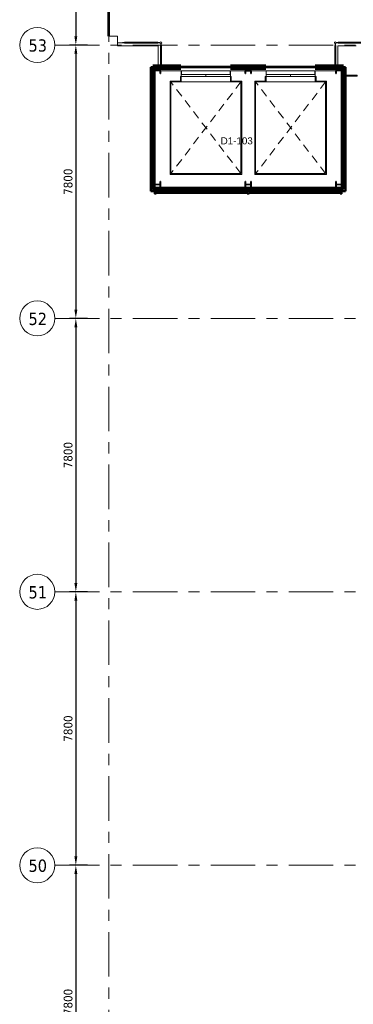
# Model space of a CAD drawing. Extents: x -2538 to 83400, y -8040 to 61900.
# Tile 19 of 105: x -2538 to 6970, y 19433 to 47522. Entities that reach past the tile are written whole.
import ezdxf

# ---------------------------------------------------------------- set-up
doc = ezdxf.new("R2010")
doc.units = 0
doc.header["$LTSCALE"] = 100
for name, pattern in [('Overhead', [3.96875, 2.38125, -1.5875]), ('SCHEIDING_BRANDWEREND20', [7.2, 0.8, -1.6, 0.8, -0.8, 0.8, -1.6, 0.8]), ('SCHEIDING_BRANDWEREND60', [3.2, 0.8, -1.6, 0.8]), ('stramien', [22.225, 12.7, -3.175, 3.175, -3.175])]:
    doc.linetypes.add(name, pattern=pattern)
for name, color, linetype, lineweight in [('00---0--FM-RUIMTENR', 7, 'Continuous', 18), ('BA20----_WANDEN', 14, 'Continuous', 50), ('BL$7A---_STRAMIEN', 7, 'Continuous', 18), ('BL$8F---_HID-WAND', 7, 'Continuous', 18), ('BL20----_WANDEN', 7, 'Continuous', 25), ('BL23----_VLOEREN', 11, 'Continuous', 18), ('BL28----_CONSTRUCTIES', 4, 'Continuous', 18), ('BL30----_KOZIJNEN', 14, 'Continuous', 25), ('BL34----_BALUSTRADES', 1, 'Continuous', 18), ('BL40----_BRANDWERENDESCHEIDING_20MIN', 150, 'SCHEIDING_BRANDWEREND20', 80), ('BL40----_BRANDWERENDESCHEIDING_60MIN', 84, 'SCHEIDING_BRANDWEREND60', 158), ('BL661---_LIFTEN', 7, 'Continuous', 18), ('BL70----_IN-VAST', 6, 'Continuous', 18), ('BM$1A---_MAATVOERING', 1, 'Continuous', 18)]:
    doc.layers.add(name, color=color, linetype=linetype, lineweight=lineweight)
doc.styles.add('Arial', font='arial.ttf', dxfattribs={"height": 200})
doc.styles.add('Tahoma', font='tahoma.ttf', dxfattribs={"height": 350})
doc.styles.add('Tahoma_1', font='tahoma.ttf', dxfattribs={"height": 250})
doc.dimstyles.new('00_maatvoering_2_5', dxfattribs={"dimscale": 304.8, "dimtxt": 261.005209, "dimasz": 0.82021, "dimexe": 0.590551, "dimexo": 0.0625, "dimgap": 0.295276, "dimtad": 1, "dimdec": 0, "dimzin": 0, "dimdsep": 46, "dimtxsty": 'Tahoma_1', "dimsah": 1, "dimcen": 0.09, "dimdle": 0.590551, "dimazin": 0, "dimtfac": 1, "dimtdec": 4, "dimtix": 1, "dimtmove": 0, "dimatfit": 3, "dimfxl": 1.148294, "dimfxlon": 1, "dimtvp": 1, "dimtolj": 1, "dimtzin": 0, "dimarcsym": 2})
pattern_1 = [(45, (1253.4, 5927.3), (-500, 500), []), (45, (1423.4, 5927.3), (-500, 500), []), (45, (1433.4, 5927.3), (-500, 500), []), (45, (1443.4, 5927.3), (-500, 500), []), (45, (1453.4, 5927.3), (-500, 500), []), (45, (1463.4, 5927.3), (-500, 500), []), (45, (1473.4, 5927.3), (-500, 500), []), (45, (1483.4, 5927.3), (-500, 500), [])]

# ---------------------------------------------------------------- blocks, each defined once
blk = doc.blocks.new('System Panel - 31_CP_Glazed-1347431-1')
at = {"layer": 'BL30----_KOZIJNEN'}
for p, q in [((1310, 35.5), (-1310, 35.5)), ((-1310, 35.5), (-1310, 9.5)), ((-1310, 9.5), (1310, 9.5)), ((1310, 9.5), (1310, 35.5))]:
    blk.add_line(p, q, dxfattribs=at)
blk = doc.blocks.new('System Panel - 31_CP_Glazed-1424760-1')
at = {"layer": 'BL30----_KOZIJNEN'}
for p, q in [((1310, 35.5), (-1310, 35.5)), ((-1310, 35.5), (-1310, 9.5)), ((-1310, 9.5), (1310, 9.5)), ((1310, 9.5), (1310, 35.5))]:
    blk.add_line(p, q, dxfattribs=at)
blk = doc.blocks.new('Rectangular Mullion - 30_CW_vliesgevelprofiel-1347438-1')
at = {"layer": 'BL30----_KOZIJNEN', "lineweight": 35}
for p, q in [((-12, 75), (-38, 75)), ((-38, 75), (-38, -8.5)), ((-12, -8.5), (-12, 75)), ((-31, -36.5), (-50, -36.5)), ((-50, -36.5), (-50, -70.5)), ((-50, -70.5), (0, -70.5)), ((-38, -8.5), (-31, -8.5)), ((-31, -8.5), (-31, -36.5)), ((-19, -8.5), (-12, -8.5)), ((-19, -36.5), (-19, -8.5)), ((0, -36.5), (-19, -36.5)), ((0, -70.5), (0, -36.5))]:
    blk.add_line(p, q, dxfattribs=at)
blk = doc.blocks.new('Rectangular Mullion - 30_CW_vliesgevelprofiel-1347436-1')
at = {"layer": 'BL30----_KOZIJNEN', "lineweight": 35}
for p, q in [((-38, -8.5), (-38, 75)), ((-38, 75), (-12, 75)), ((-12, 75), (-12, -8.5)), ((-50, -70.5), (-50, -36.5)), ((-50, -36.5), (-31, -36.5)), ((0, -70.5), (-50, -70.5)), ((-31, -8.5), (-38, -8.5)), ((-31, -36.5), (-31, -8.5)), ((-12, -8.5), (-19, -8.5)), ((-19, -8.5), (-19, -36.5)), ((-19, -36.5), (0, -36.5)), ((0, -36.5), (0, -70.5))]:
    blk.add_line(p, q, dxfattribs=at)
blk = doc.blocks.new('Rectangular Mullion - 30_CW_vliesgevelprofiel-1347441-1')
at = {"layer": 'BL30----_KOZIJNEN', "lineweight": 35}
for p, q in [((-13, -8.5), (-13, 75)), ((-13, 75), (13, 75)), ((13, 75), (13, -8.5)), ((-25, -70.5), (-25, -36.5)), ((-25, -36.5), (-6, -36.5)), ((25, -70.5), (-25, -70.5)), ((-6, -8.5), (-13, -8.5)), ((-6, -36.5), (-6, -8.5)), ((13, -8.5), (6, -8.5)), ((6, -8.5), (6, -36.5)), ((6, -36.5), (25, -36.5)), ((25, -36.5), (25, -70.5))]:
    blk.add_line(p, q, dxfattribs=at)
blk = doc.blocks.new('Rectangular Mullion - 30_CW_vliesgevelprofiel-1347439-1')
at = {"layer": 'BL30----_KOZIJNEN', "lineweight": 18}
for p, q in [((66044, -6571), (66044, -3975)), ((66078, -6571), (66078, -3975)), ((66106, -3975), (66189, -3975)), ((66106, -6571), (66106, -3975)), ((66189, -6571), (66189, -3975)), ((66189, -6571), (66106, -6571))]:
    blk.add_line(p, q, dxfattribs=at)
blk = doc.blocks.new('Rectangular Mullion - 30_CW_vliesgevelprofiel-1424751-1')
at = {"layer": 'BL30----_KOZIJNEN', "lineweight": 18}
for p, q in [((3948, 42704), (2650, 42704)), ((3948, 42704), (3948, 42621)), ((3948, 42621), (2650, 42621)), ((3948, 42593), (2650, 42593)), ((3948, 42559), (2650, 42559))]:
    blk.add_line(p, q, dxfattribs=at)
blk = doc.blocks.new('28_CL_staal - kolom - HEA - HE180A-1366504-1')
at = {"layer": 'BL28----_CONSTRUCTIES'}
h = blk.add_hatch(dxfattribs=at)
h.set_pattern_fill('FP_618', color=256, style=0, pattern_type=2)
h.set_pattern_definition([(315, (-36891.94, 133.6), (500, 500), []), (315, (-36891.94, -36.4), (500, 500), []), (315, (-36891.94, -46.4), (500, 500), []), (315, (-36891.94, -56.4), (500, 500), []), (315, (-36891.94, -66.4), (500, 500), []), (315, (-36891.94, -76.4), (500, 500), []), (315, (-36891.94, -86.4), (500, 500), []), (315, (-36891.94, -96.4), (500, 500), [])])
h.paths.add_polyline_path([(-90, -86), (90, -86), (90, -76), (18, -76), (7, -72), (3, -61), (3, 61), (7, 72), (18, 76), (90, 76), (90, 85), (-90, 85), (-90, 76), (-18, 76), (-7, 72), (-3, 61), (-3, -61), (-7, -72), (-18, -76), (-90, -76)], flags=0)
at = {"layer": 'BL28----_CONSTRUCTIES', "lineweight": 35}
for p, q in [((90, 85), (-90, 85)), ((-90, 85), (-90, 76)), ((-90, 76), (-18, 76)), ((-3, 61), (-3, -61)), ((3, -61), (3, 61)), ((18, 76), (90, 76)), ((90, 76), (90, 85)), ((-18, -76), (-90, -76)), ((-90, -76), (-90, -86)), ((-90, -86), (90, -86)), ((90, -76), (18, -76)), ((90, -86), (90, -76))]:
    blk.add_line(p, q, dxfattribs=at)
for centre, start, end in [((-18, 61), 0, 90), ((18, 61), 90, 180), ((-18, -61), 270, 0), ((18, -61), 180, 270)]:
    blk.add_arc(centre, 15, start, end, dxfattribs=at)
blk = doc.blocks.new('28_CL_staal - kolom - HEA - HE180A-V193-1')
at = {"layer": 'BL28----_CONSTRUCTIES'}
h = blk.add_hatch(dxfattribs=at)
h.set_pattern_fill('FP_619', color=256, style=0, pattern_type=2)
h.set_pattern_definition([(315, (-36891.94, 2719.1), (500, 500), []), (315, (-36891.94, 2549.1), (500, 500), []), (315, (-36891.94, 2539.1), (500, 500), []), (315, (-36891.94, 2529.1), (500, 500), []), (315, (-36891.94, 2519.1), (500, 500), []), (315, (-36891.94, 2509.1), (500, 500), []), (315, (-36891.94, 2499.1), (500, 500), []), (315, (-36891.94, 2489.1), (500, 500), [])])
h.paths.add_polyline_path([(-90, 76), (-18, 76), (-7, 72), (-3, 61), (-3, -61), (-7, -72), (-18, -76), (-90, -76), (-90, -86), (90, -86), (90, -76), (18, -76), (7, -72), (3, -61), (3, 61), (7, 72), (18, 76), (90, 76), (90, 85), (-90, 85)], flags=0)
at = {"layer": 'BL28----_CONSTRUCTIES', "lineweight": 35}
for p, q in [((90, 85), (-90, 85)), ((-90, 85), (-90, 76)), ((-90, 76), (-18, 76)), ((-3, 61), (-3, -61)), ((3, -61), (3, 61)), ((18, 76), (90, 76)), ((90, 76), (90, 85)), ((-18, -76), (-90, -76)), ((-90, -76), (-90, -86)), ((-90, -86), (90, -86)), ((90, -76), (18, -76)), ((90, -86), (90, -76))]:
    blk.add_line(p, q, dxfattribs=at)
for centre, start, end in [((-18, 61), 0, 90), ((18, 61), 90, 180), ((-18, -61), 270, 0), ((18, -61), 180, 270)]:
    blk.add_arc(centre, 15, start, end, dxfattribs=at)
blk = doc.blocks.new('28_CL_staal - kolom - HEA - HE180A-V194-1')
at = {"layer": 'BL28----_CONSTRUCTIES', "lineweight": 35}
for p, q in [((90, 85.5), (-90, 85.5)), ((-90, 85.5), (-90, 76)), ((-90, 76), (-18, 76)), ((-3, 61), (-3, -61)), ((3, -61), (3, 61)), ((18, 76), (90, 76)), ((90, 76), (90, 85.5)), ((-18, -76), (-90, -76)), ((-90, -76), (-90, -85.5)), ((-90, -85.5), (90, -85.5)), ((90, -76), (18, -76)), ((90, -85.5), (90, -76))]:
    blk.add_line(p, q, dxfattribs=at)
for centre, start, end in [((-18, 61), 0, 90), ((18, 61), 90, 180), ((-18, -61), 270, 0), ((18, -61), 180, 270)]:
    blk.add_arc(centre, 15, start, end, dxfattribs=at)
blk = doc.blocks.new('28_CL_staal - kolom - HEA - HE180A-V195-1')
at = {"layer": 'BL28----_CONSTRUCTIES'}
h = blk.add_hatch(dxfattribs=at)
h.set_pattern_fill('FP_620', color=256, style=0, pattern_type=2)
h.set_pattern_definition([(315, (-40152.7, 5304.6), (500, 500), []), (315, (-40152.7, 5134.6), (500, 500), []), (315, (-40152.7, 5124.6), (500, 500), []), (315, (-40152.7, 5114.6), (500, 500), []), (315, (-40152.7, 5104.6), (500, 500), []), (315, (-40152.7, 5094.6), (500, 500), []), (315, (-40152.7, 5084.6), (500, 500), []), (315, (-40152.7, 5074.6), (500, 500), [])])
h.paths.add_polyline_path([(-90, 85), (-90, 76), (-18, 76), (-7, 72), (-3, 61), (-3, -61), (-7, -72), (-20, -76), (-90, -76), (-90, -86), (90, -86), (90, -76), (18, -76), (7, -72), (3, -61), (3, 61), (7, 72), (18, 76), (90, 76), (90, 85), (-20, 85)], flags=0)
at = {"layer": 'BL28----_CONSTRUCTIES', "lineweight": 35}
for p, q in [((-20, 85), (-90, 85)), ((-90, 85), (-90, 76)), ((-90, 76), (-18, 76)), ((-3, 61), (-3, -61)), ((3, -61), (3, 61)), ((18, 76), (90, 76)), ((90, 76), (90, 85)), ((-18, -76), (-90, -76)), ((-90, -76), (-90, -86)), ((-90, -86), (90, -86)), ((90, -76), (18, -76)), ((90, -86), (90, -76))]:
    blk.add_line(p, q, dxfattribs=at)
for centre, start, end in [((-18, 61), 0, 90), ((18, 61), 90, 180), ((-18, -61), 270, 0), ((18, -61), 180, 270)]:
    blk.add_arc(centre, 15, start, end, dxfattribs=at)
blk = doc.blocks.new('28_CL_staal - kolom - HEA - HE180A-V196-1')
at = {"layer": 'BL28----_CONSTRUCTIES', "lineweight": 35}
for p, q in [((-20, 85.5), (-90, 85.5)), ((-90, 85.5), (-90, 76)), ((-90, 76), (-18, 76)), ((-3, 61), (-3, -61)), ((3, -61), (3, 61)), ((18, 76), (90, 76)), ((90, 76), (90, 85)), ((-18, -76), (-90, -76)), ((-90, -76), (-90, -85.5)), ((-90, -85.5), (-20, -85.5)), ((90, -76), (18, -76)), ((90, -85.5), (90, -76))]:
    blk.add_line(p, q, dxfattribs=at)
for centre, start, end in [((-18, 61), 0, 90), ((18, 61), 90, 180), ((-18, -61), 270, 0), ((18, -61), 180, 270)]:
    blk.add_arc(centre, 15, start, end, dxfattribs=at)
blk = doc.blocks.new('28_CL_staal - kolom - HEA - HE180A-V197-1')
at = {"layer": 'BL28----_CONSTRUCTIES'}
h = blk.add_hatch(dxfattribs=at)
h.set_pattern_fill('FP_621', color=256, style=0, pattern_type=2)
h.set_pattern_definition([(315, (-40152.7, 133.6), (500, 500), []), (315, (-40152.7, -36.4), (500, 500), []), (315, (-40152.7, -46.4), (500, 500), []), (315, (-40152.7, -56.4), (500, 500), []), (315, (-40152.7, -66.4), (500, 500), []), (315, (-40152.7, -76.4), (500, 500), []), (315, (-40152.7, -86.4), (500, 500), []), (315, (-40152.7, -96.4), (500, 500), [])])
h.paths.add_polyline_path([(-90, -86), (90, -86), (90, -76), (18, -76), (7, -72), (3, -61), (3, 61), (7, 72), (18, 76), (90, 76), (90, 85), (-90, 85), (-90, 76), (-18, 76), (-7, 72), (-3, 61), (-3, -61), (-7, -72), (-20, -76), (-90, -76)], flags=0)
at = {"layer": 'BL28----_CONSTRUCTIES', "lineweight": 35}
for p, q in [((90, 85), (-90, 85)), ((-90, 85), (-90, 76)), ((-90, 76), (-18, 76)), ((-3, 61), (-3, -61)), ((3, -61), (3, 61)), ((18, 76), (90, 76)), ((90, 76), (90, 85)), ((-18, -76), (-90, -76)), ((-90, -76), (-90, -86)), ((-90, -86), (-20, -86)), ((90, -76), (18, -76)), ((90, -86), (90, -76))]:
    blk.add_line(p, q, dxfattribs=at)
for centre, start, end in [((-18, 61), 0, 90), ((18, 61), 90, 180), ((-18, -61), 270, 0), ((18, -61), 180, 270)]:
    blk.add_arc(centre, 15, start, end, dxfattribs=at)
blk = doc.blocks.new('66_GM_Lift Assembly - lift 2042x2663-2935366-1')
at = {"layer": 'BL661---_LIFTEN'}
for p, q in [((-1271, 350), (-1271, 3013)), ((-1271, 3013), (771, 3013)), ((-1246, 375), (-1246, 2988)), ((-1246, 2988), (746, 2988)), ((746, 2988), (746, 375)), ((771, 3013), (771, 350)), ((-950, 350), (-1271, 350)), ((746, 375), (-1246, 375)), ((-975, 350), (-975, 218)), ((-950, 375), (-950, 218)), ((450, 375), (450, 218)), ((771, 350), (450, 350)), ((475, 350), (475, 218)), ((-950, 218), (-975, 218)), ((-950, 215), (-950, 165)), ((-950, 215), (-251, 215)), ((-251, 165), (-950, 165)), ((-944, 163), (-950, 163)), ((-950, 163), (-950, 60)), ((-944, 60), (-944, 163)), ((-251, 215), (-251, 165)), ((-249, 215), (-249, 165)), ((-249, 215), (450, 215)), ((450, 165), (-249, 165)), ((450, 163), (444, 163)), ((444, 163), (444, 60)), ((450, 218), (475, 218)), ((450, 215), (450, 165)), ((450, 60), (450, 163))]:
    blk.add_line(p, q, dxfattribs=at)
at = {"layer": 'BL661---_LIFTEN', "linetype": 'Overhead'}
for p, q in [((-1246, 2988), (746, 375)), ((-1246, 375), (746, 2988))]:
    blk.add_line(p, q, dxfattribs=at)
blk = doc.blocks.new('32_WN_AMC_s_raam - 2415x700 2360__wbdbo20-2935369-1')
at = {"layer": 'BL30----_KOZIJNEN', "lineweight": 18}
for p, q in [((-1207.5, 60), (1207.5, 60)), ((-1207.5, -60), (-1207.5, 60)), ((1207.5, 60), (1207.5, -60)), ((1207.5, -60), (-1207.5, -60))]:
    blk.add_line(p, q, dxfattribs=at)
blk = doc.blocks.new('Railing - 650-1411936-1')
at = {"layer": 'BL34----_BALUSTRADES'}
for p, q in [((5, 325), (-5, 325)), ((-5, 325), (-5, 265)), ((5, 265), (5, 325)), ((-15, 265), (15, 265)), ((-15, -265), (-15, 265)), ((15, -265), (15, 265)), ((15, -265), (-15, -265)), ((-5, -265), (-5, -325)), ((5, -325), (5, -265)), ((-5, -325), (5, -325))]:
    blk.add_line(p, q, dxfattribs=at)
blk = doc.blocks.new('Railing - Railing-1411208-1')
blk.add_blockref('Railing - 650-1411936-1', (5202, 40589))
blk = doc.blocks.new('Railing - 34_baluster_midden_gaashek-1054628-1')
at = {"layer": 'BL34----_BALUSTRADES'}
for start, end in [(360, 180), (180, 360)]:
    blk.add_arc((0, 0), 25, start, end, dxfattribs=at)
blk = doc.blocks.new('Railing - 1070-1411937-1')
at = {"layer": 'BL34----_BALUSTRADES'}
for p, q in [((-15, 475), (15, 475)), ((-15, -475), (-15, 475)), ((5, 535), (-5, 535)), ((-5, 535), (-5, 475)), ((5, 475), (5, 535)), ((15, -475), (15, 475)), ((15, -475), (-15, -475)), ((-5, -475), (-5, -535)), ((5, -535), (5, -475))]:
    blk.add_line(p, q, dxfattribs=at)
blk = doc.blocks.new('Railing - Railing-1411214-1')
at = {"extrusion": (0, 0, -1), "zscale": -1, "rotation": 270.0000000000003}
for name, p in [('Railing - 34_baluster_midden_gaashek-1054628-1', (-5202, 40939)), ('Railing - 1070-1411937-1', (-5762, 40939))]:
    blk.add_blockref(name, p, dxfattribs=at)
blk = doc.blocks.new('Railing - Railing-1411246-1')
at = {"extrusion": (0, 0, -1), "zscale": -1}
blk.add_blockref('Railing - 650-1411936-1', (-232, 40589), dxfattribs=at)
blk = doc.blocks.new('Railing - 1070-V200-1')
at = {"layer": 'BL34----_BALUSTRADES'}
for p, q in [((-15, 475), (15, 475)), ((-15, -475), (-15, 475)), ((5, 535), (-5, 535)), ((-5, 535), (-5, 475)), ((5, 475), (5, 535)), ((15, -475), (15, 475)), ((15, -475), (-15, -475)), ((-5, -475), (-5, -535)), ((-5, -535), (5, -535)), ((5, -535), (5, -475))]:
    blk.add_line(p, q, dxfattribs=at)
blk = doc.blocks.new('Railing - Railing-1411251-1')
at = {"rotation": 270.0000000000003}
for name, p in [('Railing - 1070-V200-1', (-328, 40939)), ('Railing - 34_baluster_midden_gaashek-1054628-1', (232, 40939))]:
    blk.add_blockref(name, p, dxfattribs=at)
blk = doc.blocks.new('Railing - Railing-1412670-1')
at = {"layer": 'BL34----_BALUSTRADES'}
for p, q in [((5522, 39983), (5522, 40013)), ((5522, 40013), (5827, 40013)), ((5522, 39983), (5827, 39983)), ((5827, 40013), (5827, 39983))]:
    blk.add_line(p, q, dxfattribs=at)
blk = doc.blocks.new('Rectangular Mullion - 30_CW_vliesgevelprofiel-1424754-1')
at = {"layer": 'BL30----_KOZIJNEN', "lineweight": 18}
for p, q in [((1352, 42621), (1352, 42704)), ((2650, 42704), (1352, 42704)), ((2650, 42621), (1352, 42621)), ((2650, 42593), (1352, 42593)), ((2650, 42559), (1352, 42559))]:
    blk.add_line(p, q, dxfattribs=at)
blk = doc.blocks.new('Grid - 5mm-26474-1')
at = {"layer": 'BL$7A---_STRAMIEN'}
blk.add_circle((0, 0), 5, dxfattribs=at)
blk = doc.blocks.new('*D573')
at = {"layer": 'BM$1A---_MAATVOERING', "color": 0, "lineweight": -2, "transparency": 16777216}
for p, q in [((-607, 54600), (-1118, 54600)), ((-938, 54350), (-938, 47050)), ((-607, 46800), (-1118, 46800))]:
    blk.add_line(p, q, dxfattribs=at)
at = {"layer": 'BM$1A---_MAATVOERING', "color": 0, "transparency": 16777216}
for points in [[(-979, 54350), (-896, 54350), (-938, 54600)], [(-979, 47050), (-896, 47050), (-938, 46800)]]:
    blk.add_solid(points, dxfattribs=at)
at = {"layer": 'Defpoints', "color": 0, "transparency": 16777216}
for p in [(-588, 54600), (-938, 46800), (-588, 46800)]:
    blk.add_point(p, dxfattribs=at)
at = {"layer": 'BM$1A---_MAATVOERING', "color": 0, "transparency": 16777216, "insert": (-1158, 50700), "char_height": 250, "width": 894.88, "attachment_point": 5, "rotation": 90, "style": 'Tahoma_1'}
blk.add_mtext('\\A1;7800', dxfattribs=at)
blk = doc.blocks.new('*D574')
at = {"layer": 'BM$1A---_MAATVOERING', "color": 0, "lineweight": -2, "transparency": 16777216}
for p, q in [((-607, 46800), (-1118, 46800)), ((-938, 46550), (-938, 39250)), ((-607, 39000), (-1118, 39000))]:
    blk.add_line(p, q, dxfattribs=at)
at = {"layer": 'BM$1A---_MAATVOERING', "color": 0, "transparency": 16777216}
for points in [[(-979, 46550), (-896, 46550), (-938, 46800)], [(-979, 39250), (-896, 39250), (-938, 39000)]]:
    blk.add_solid(points, dxfattribs=at)
at = {"layer": 'Defpoints', "color": 0, "transparency": 16777216}
for p in [(-588, 46800), (-938, 39000), (-588, 39000)]:
    blk.add_point(p, dxfattribs=at)
at = {"layer": 'BM$1A---_MAATVOERING', "color": 0, "transparency": 16777216, "insert": (-1158, 42900), "char_height": 250, "width": 894.88, "attachment_point": 5, "rotation": 90, "style": 'Tahoma_1'}
blk.add_mtext('\\A1;7800', dxfattribs=at)
blk = doc.blocks.new('*D575')
at = {"layer": 'BM$1A---_MAATVOERING', "color": 0, "lineweight": -2, "transparency": 16777216}
for p, q in [((-607, 39000), (-1118, 39000)), ((-938, 38750), (-938, 31450)), ((-607, 31200), (-1118, 31200))]:
    blk.add_line(p, q, dxfattribs=at)
at = {"layer": 'BM$1A---_MAATVOERING', "color": 0, "transparency": 16777216}
for points in [[(-979, 38750), (-896, 38750), (-938, 39000)], [(-979, 31450), (-896, 31450), (-938, 31200)]]:
    blk.add_solid(points, dxfattribs=at)
at = {"layer": 'Defpoints', "color": 0, "transparency": 16777216}
for p in [(-588, 39000), (-938, 31200), (-588, 31200)]:
    blk.add_point(p, dxfattribs=at)
at = {"layer": 'BM$1A---_MAATVOERING', "color": 0, "transparency": 16777216, "insert": (-1158, 35100), "char_height": 250, "width": 894.88, "attachment_point": 5, "rotation": 90, "style": 'Tahoma_1'}
blk.add_mtext('\\A1;7800', dxfattribs=at)
blk = doc.blocks.new('*D576')
at = {"layer": 'BM$1A---_MAATVOERING', "color": 0, "lineweight": -2, "transparency": 16777216}
for p, q in [((-607, 31200), (-1118, 31200)), ((-938, 30950), (-938, 23650)), ((-607, 23400), (-1118, 23400))]:
    blk.add_line(p, q, dxfattribs=at)
at = {"layer": 'BM$1A---_MAATVOERING', "color": 0, "transparency": 16777216}
for points in [[(-979, 30950), (-896, 30950), (-938, 31200)], [(-979, 23650), (-896, 23650), (-938, 23400)]]:
    blk.add_solid(points, dxfattribs=at)
at = {"layer": 'Defpoints', "color": 0, "transparency": 16777216}
for p in [(-588, 31200), (-938, 23400), (-588, 23400)]:
    blk.add_point(p, dxfattribs=at)
at = {"layer": 'BM$1A---_MAATVOERING', "color": 0, "transparency": 16777216, "insert": (-1158, 27300), "char_height": 250, "width": 894.88, "attachment_point": 5, "rotation": 90, "style": 'Tahoma_1'}
blk.add_mtext('\\A1;7800', dxfattribs=at)
blk = doc.blocks.new('*D577')
at = {"layer": 'BM$1A---_MAATVOERING', "color": 0, "lineweight": -2, "transparency": 16777216}
for p, q in [((-607, 23400), (-1118, 23400)), ((-938, 23150), (-938, 15850)), ((-607, 15600), (-1118, 15600))]:
    blk.add_line(p, q, dxfattribs=at)
at = {"layer": 'BM$1A---_MAATVOERING', "color": 0, "transparency": 16777216}
for points in [[(-979, 23150), (-896, 23150), (-938, 23400)], [(-979, 15850), (-896, 15850), (-938, 15600)]]:
    blk.add_solid(points, dxfattribs=at)
at = {"layer": 'Defpoints', "color": 0, "transparency": 16777216}
for p in [(-588, 23400), (-938, 15600), (-588, 15600)]:
    blk.add_point(p, dxfattribs=at)
at = {"layer": 'BM$1A---_MAATVOERING', "color": 0, "transparency": 16777216, "insert": (-1158, 19500), "char_height": 250, "width": 894.88, "attachment_point": 5, "rotation": 90, "style": 'Tahoma_1'}
blk.add_mtext('\\A1;7800', dxfattribs=at)

msp = doc.modelspace()

# ---------------------------------------------------------------- hatches: boundary and pattern name
at = {"layer": 'BA20----_WANDEN', "lineweight": 18}
h = msp.add_hatch(dxfattribs=at)
h.set_pattern_fill('FP_608', color=256, style=0, pattern_type=2)
h.set_pattern_definition(pattern_1)
h.paths.add_polyline_path([(1201.5, 42629.3), (1301.5, 42629.3), (1301.5, 46170), (1201.5, 46170), (1201.5, 42729.3)], flags=0)
h = msp.add_hatch(dxfattribs=at)
h.set_pattern_fill('FP_622', color=256, angle=-270, style=0, pattern_type=2)
h.set_pattern_definition([(270, (3977.25, 46170), (337.5, 2e-14), []), (270, (3958.5, 46170), (337.5, 2e-14), []), (270, (3939.75, 46170), (337.5, 2e-14), []), (270, (3921, 46170), (337.5, 2e-14), []), (270, (3902.25, 46170), (337.5, 2e-14), []), (270, (3883.5, 46170), (337.5, 2e-14), []), (270, (3864.75, 46170), (337.5, 2e-14), [])])
h.paths.add_polyline_path([(4047.3, 46095), (4048.5, 46098), (4048.5, 46145), (3896.5, 46145), (3896.5, 46098), (3897.7, 46095), (4044.1, 46095)], flags=0)
h = msp.add_hatch(dxfattribs=at)
h.set_pattern_fill('FP_608', color=256, style=0, pattern_type=2)
h.set_pattern_definition(pattern_1)
h.paths.add_polyline_path([(6652.3, 42629.3), (6743.5, 42629.3), (6743.5, 46170), (6643.5, 46170), (6643.5, 42629.3)], flags=0)

# ---------------------------------------------------------------- linework, layer by layer
at = {"layer": 'BL$7A---_STRAMIEN', "linetype": 'stramien'}
for p, q in [((0, -2000), (0, 60900)), ((-1537.7, 46800), (83400, 46800)), ((-1537.7, 46800), (83400, 46800)), ((-1537.7, 39000), (83400, 39000)), ((-1537.7, 39000), (83400, 39000)), ((-1537.7, 31200), (83400, 31200)), ((-1537.7, 31200), (83400, 31200)), ((-1537.7, 23400), (83400, 23400)), ((-1537.7, 23400), (83400, 23400))]:
    msp.add_line(p, q, dxfattribs=at)
at = {"layer": 'BL$8F---_HID-WAND'}
msp.add_line((390, 46866), (250, 46866), dxfattribs=at)
at = {"layer": 'BL20----_WANDEN', "lineweight": 50}
for p, q in [((1301.5, 46170), (1201.5, 46170)), ((1201.5, 46170), (1201.5, 42629.3)), ((4048.5, 46170), (3896.5, 46170)), ((3899.8, 46070), (4045.2, 46070)), ((6743.5, 46170), (6643.5, 46170)), ((6743.5, 42629.3), (6743.5, 46170)), ((1301.5, 42909.3), (1301.5, 45990)), ((6643.5, 45990), (6643.5, 42909.3)), ((1301.5, 42629.3), (1301.5, 42729.3)), ((6643.5, 42729.3), (6643.5, 42629.3)), ((1201.5, 42629.3), (1301.5, 42629.3)), ((6643.5, 42629.3), (6743.5, 42629.3))]:
    msp.add_line(p, q, dxfattribs=at)
at = {"layer": 'BL20----_WANDEN'}
for p, q in [((4048.5, 46157.5), (3896.5, 46157.5)), ((4048.5, 46145), (3896.5, 46145)), ((4047.3, 46095), (3897.7, 46095))]:
    msp.add_line(p, q, dxfattribs=at)
at = {"layer": 'BL23----_VLOEREN'}
for p, q in [((0, 51110.5), (0, 47050)), ((0, 47050), (250, 47050)), ((250, 47050), (250, 46775)), ((250, 46775), (1408, 46775)), ((1408, 46775), (1408, 46170)), ((6532, 46170), (6532, 46775)), ((6532, 46775), (7050, 46775)), ((1408, 46170), (1463, 46170)), ((6482, 46170), (6532, 46170))]:
    msp.add_line(p, q, dxfattribs=at)
at = {"layer": 'BL40----_BRANDWERENDESCHEIDING_20MIN', "const_width": 80, "flags": 128}
for points in [[(0, 51000), (0, 47050)], [(2062.5, 46170), (3462.5, 46170)], [(4477.5, 46170), (5877.5, 46170)]]:
    msp.add_lwpolyline(points, dxfattribs=at)
at = {"layer": 'BL40----_BRANDWERENDESCHEIDING_60MIN', "const_width": 160, "flags": 128}
for points in [[(1249, 42679.3), (1249, 46170)], [(1249, 46170), (2062.5, 46170)], [(3462.5, 46170), (4477.5, 46170)], [(5877.5, 46170), (6691, 46170)], [(6691, 42679.3), (6691, 46170)], [(1249, 42679.3), (6691, 42679.3)]]:
    msp.add_lwpolyline(points, dxfattribs=at)

# ---------------------------------------------------------------- block references
at = {"layer": 'BL$7A---_STRAMIEN', "xscale": 99.99999999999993, "yscale": 99.99999999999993, "zscale": 99.99999999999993, "rotation": 269.9999999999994}
for p in [(-2037.7, 46800), (-2037.7, 46800), (-2037.7, 39000), (-2037.7, 39000), (-2037.7, 31200), (-2037.7, 31200), (-2037.7, 23400), (-2037.7, 23400)]:
    msp.add_blockref('Grid - 5mm-26474-1', p, dxfattribs=at)
at = {"layer": 'BL28----_CONSTRUCTIES'}
for name, p, rotation in [('28_CL_staal - kolom - HEA - HE180A-V197-1', (1387, 46080), 89.99999999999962), ('28_CL_staal - kolom - HEA - HE180A-V196-1', (3972.5, 46080), 89.99999999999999), ('28_CL_staal - kolom - HEA - HE180A-V195-1', (6558, 46080), 89.99999999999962), ('28_CL_staal - kolom - HEA - HE180A-1366504-1', (1387, 42819.3), 89.99999999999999), ('28_CL_staal - kolom - HEA - HE180A-V193-1', (3972.5, 42819.3), 89.99999999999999), ('28_CL_staal - kolom - HEA - HE180A-V194-1', (6558, 42819.3), 89.99999999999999)]:
    msp.add_blockref(name, p, dxfattribs=dict(at, rotation=rotation))
at = {"layer": 'BL30----_KOZIJNEN'}
for p in [(2680, 46120), (5265.5, 46120)]:
    msp.add_blockref('32_WN_AMC_s_raam - 2415x700 2360__wbdbo20-2935369-1', p, dxfattribs=at)
at = {"layer": 'BL30----_KOZIJNEN', "lineweight": 18, "extrusion": (0, 0, -1)}
for name, p in [('Rectangular Mullion - 30_CW_vliesgevelprofiel-1347436-1', (-1301.5, 42629.3)), ('Rectangular Mullion - 30_CW_vliesgevelprofiel-1347441-1', (-3972.5, 42629.3))]:
    msp.add_blockref(name, p, dxfattribs=at)
at = {"layer": 'BL30----_KOZIJNEN', "lineweight": 18}
for name, p in [('Rectangular Mullion - 30_CW_vliesgevelprofiel-1424754-1', (0, 0)), ('Rectangular Mullion - 30_CW_vliesgevelprofiel-1424751-1', (0, 0)), ('Rectangular Mullion - 30_CW_vliesgevelprofiel-1347438-1', (6643.5, 42629.3))]:
    msp.add_blockref(name, p, dxfattribs=at)
for name, p, rotation in [('Rectangular Mullion - 30_CW_vliesgevelprofiel-1347439-1', (22.5, -23485), 90.00000000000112), ('System Panel - 31_CP_Glazed-1424760-1', (2649.5, 42629.3), 180), ('System Panel - 31_CP_Glazed-1347431-1', (5295.5, 42629.3), 180)]:
    msp.add_blockref(name, p, dxfattribs=dict(at, rotation=rotation))
at = {"layer": 'BL34----_BALUSTRADES'}
for name in ['Railing - Railing-1411251-1', 'Railing - Railing-1411246-1', 'Railing - Railing-1411214-1', 'Railing - Railing-1411208-1', 'Railing - Railing-1412670-1']:
    msp.add_blockref(name, (1253.4, 5927.3), dxfattribs=at)
at = {"layer": 'BL70----_IN-VAST', "rotation": 180}
for p in [(2517.9, 46120), (4932.9, 46120)]:
    msp.add_blockref('66_GM_Lift Assembly - lift 2042x2663-2935366-1', p, dxfattribs=at)

# ---------------------------------------------------------------- texts
at = {"layer": '00---0--FM-RUIMTENR', "insert": (3189.3, 44166.3), "char_height": 200, "width": 1130.379, "attachment_point": 1, "style": 'Arial'}
msp.add_mtext('D1-103', dxfattribs=at)
at = {"layer": 'BL$7A---_STRAMIEN', "char_height": 350, "width": 625.316, "attachment_point": 1, "style": 'Tahoma'}
for s, insert in [('53', (-2286.2, 46961.9)), ('52', (-2286.2, 39161.9)), ('51', (-2286.2, 31361.9)), ('50', (-2286.2, 23561.9))]:
    msp.add_mtext(s, dxfattribs=dict(at, insert=insert))

# ---------------------------------------------------------------- dimensions: what is measured, and where the dimension line sits
at = {"layer": 'BM$1A---_MAATVOERING'}
for base, p1, p2, picture, middle in [((-937.5, 46800), (-587.5, 54600), (-587.5, 46800), '*D573', (-1158.2, 50700)), ((-937.5, 39000), (-587.5, 46800), (-587.5, 39000), '*D574', (-1158.2, 42900)), ((-937.5, 31200), (-587.5, 39000), (-587.5, 31200), '*D575', (-1158.2, 35100)), ((-937.5, 23400), (-587.5, 31200), (-587.5, 23400), '*D576', (-1158.2, 27300)), ((-937.5, 15600), (-587.5, 23400), (-587.5, 15600), '*D577', (-1158.2, 19500))]:
    dim = msp.add_linear_dim(base=base, p1=p1, p2=p2, angle=90, dimstyle='00_maatvoering_2_5', override={"dimpost": '<>', "dimfxl": 7800}, dxfattribs=at)
    dim.commit()
    dim.dimension.update_dxf_attribs({"geometry": picture, "text_midpoint": middle})

doc.saveas('drawing.dxf')
